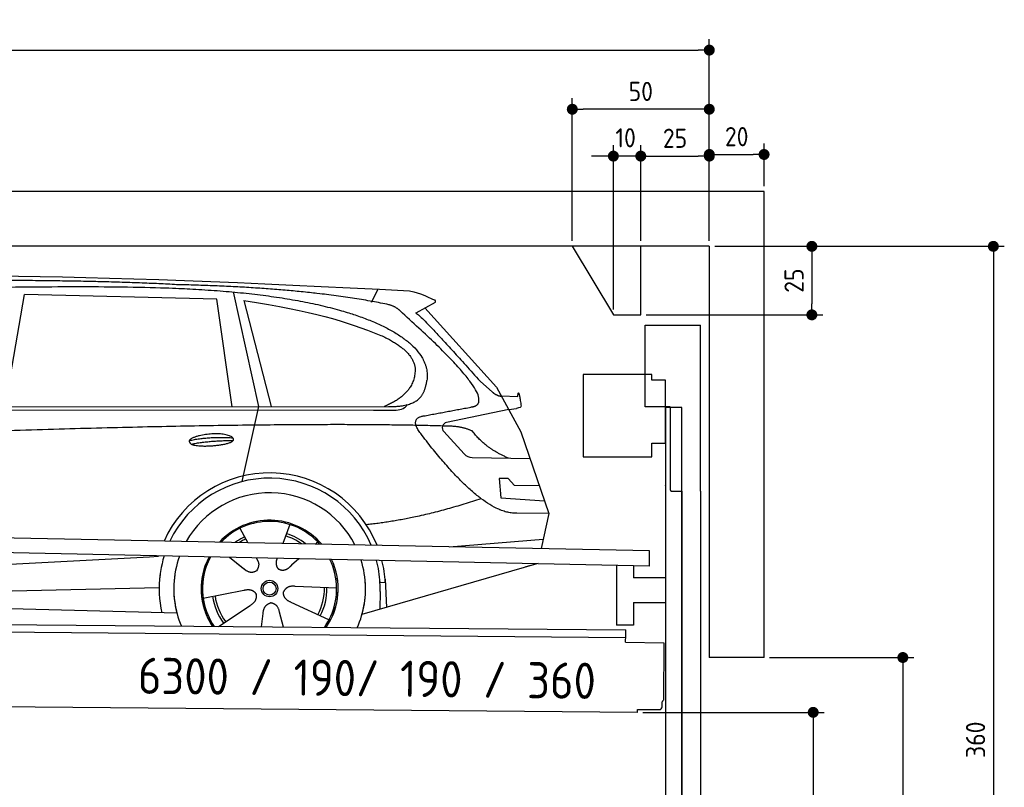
# Model space of a CAD drawing. Header units: millimetres. Extents: x -411 to 6777, y 0 to 6527.
# Tile 6 of 6: x 3183 to 6777, y 3727 to 6527. Entities that reach past the tile are written whole.
import ezdxf

# ---------------------------------------------------------------- set-up
doc = ezdxf.new("R2010")
doc.units = ezdxf.units.MM
doc.layers.add('4', color=3, linetype='Continuous')
for name, color, linetype, lineweight in [('car', 10, 'Continuous', 25), ('Freiraum', 7, 'Continuous', 25), ('Gebäude', 7, 'Continuous', 25), ('Logo', 7, 'Continuous', 25), ('Plattform', 7, 'Continuous', 25), ('Ständer vorne', 7, 'Continuous', 25), ('Tor', 200, 'Continuous', 25)]:
    doc.layers.add(name, color=color, linetype=linetype, lineweight=lineweight)
doc.styles.get("Standard").update_dxf_attribs({"font": 'ISOCP.SHX'})
doc.dimstyles.new('GEN-ISO', dxfattribs={"dimscale": 20, "dimtxt": 3.5, "dimasz": 2, "dimexe": 2, "dimexo": 1, "dimgap": 1.5, "dimtad": 1, "dimdec": 1, "dimlfac": 0.1, "dimdsep": 46, "dimtxsty": 'STANDARD', "dimblk": 'PUNKT', "dimcen": 2, "dimclrd": 256, "dimclre": 256, "dimclrt": 2, "dimadec": 0, "dimazin": 0, "dimtp": 0.1, "dimtm": 0.1, "dimtfac": 0.71, "dimtdec": 1, "dimtmove": 2, "dimatfit": 3, "dimldrblk": 'PUNKT', "dimfxl": 2, "dimtolj": 1, "dimarcsym": 0})

# ---------------------------------------------------------------- blocks, each defined once
blk = doc.blocks.new('PUNKT')
at = {"layer": '4', "color": 0, "linetype": 'ByBlock'}
blk.add_line((-0.5, 0), (-1, 0), dxfattribs=at)
at = {"layer": '4', "color": 0, "linetype": 'ByBlock', "const_width": 0.5}
blk.add_lwpolyline([(-0.25, 0, 1), (0.25, 0, 1)], format="xyb", close=True, dxfattribs=at)
blk = doc.blocks.new('*D314')
at = {"layer": '4', "lineweight": -2, "transparency": 16777216}
for p, q in [((5720, 5700), (6776.9, 5700)), ((6736.9, 5660), (6736.9, 2140)), ((6295.4, 2100), (6776.9, 2100))]:
    blk.add_line(p, q, dxfattribs=at)
at = {"layer": 'Defpoints', "color": 0, "transparency": 16777216}
for p in [(5700, 5700), (6275.4, 2100), (6736.9, 2100)]:
    blk.add_point(p, dxfattribs=at)
at = {"layer": '4', "lineweight": -2, "transparency": 16777216, "xscale": 40, "yscale": 40, "zscale": 40}
for p, rotation in [((6736.9, 5700), 90), ((6736.9, 2100), 270)]:
    blk.add_blockref('PUNKT', p, dxfattribs=dict(at, rotation=rotation))
at = {"layer": '4', "color": 2, "transparency": 16777216, "insert": (6671.9, 3900), "char_height": 70, "attachment_point": 5, "rotation": 90}
blk.add_mtext('360', dxfattribs=at)
blk = doc.blocks.new('*D316')
at = {"layer": '4', "lineweight": -2, "transparency": 16777216}
for p, q in [((5920, 4200), (6446.5, 4200)), ((6406.5, 4160), (6406.5, 2140)), ((6295.4, 2100), (6446.5, 2100))]:
    blk.add_line(p, q, dxfattribs=at)
at = {"layer": 'Defpoints', "color": 0, "transparency": 16777216}
for p in [(5900, 4200), (6275.4, 2100), (6406.5, 2100)]:
    blk.add_point(p, dxfattribs=at)
at = {"layer": '4', "lineweight": -2, "transparency": 16777216, "xscale": 40, "yscale": 40, "zscale": 40}
for p, rotation in [((6406.5, 4200), 90), ((6406.5, 2100), 270)]:
    blk.add_blockref('PUNKT', p, dxfattribs=dict(at, rotation=rotation))
at = {"layer": '4', "color": 2, "transparency": 16777216, "insert": (6341.5, 3150), "char_height": 70, "attachment_point": 5, "rotation": 90}
blk.add_mtext('H2', dxfattribs=at)
blk = doc.blocks.new('*D317')
at = {"layer": '4', "lineweight": -2, "transparency": 16777216}
for p, q in [((200, 5720.9), (200, 6455.8)), ((5700, 5920.9), (5700, 6455.8)), ((240, 6415.8), (5660, 6415.8))]:
    blk.add_line(p, q, dxfattribs=at)
at = {"layer": 'Defpoints', "color": 0, "transparency": 16777216}
for p in [(5700, 6415.8), (5700, 5900.9), (200, 5700.9)]:
    blk.add_point(p, dxfattribs=at)
at = {"layer": '4', "lineweight": -2, "transparency": 16777216, "xscale": 40, "yscale": 40, "zscale": 40, "rotation": 180}
blk.add_blockref('PUNKT', (200, 6415.8), dxfattribs=at)
at = {"layer": '4', "lineweight": -2, "transparency": 16777216, "xscale": 40, "yscale": 40, "zscale": 40}
blk.add_blockref('PUNKT', (5700, 6415.8), dxfattribs=at)
at = {"layer": '4', "color": 2, "transparency": 16777216, "insert": (2950, 6480.8), "char_height": 70, "attachment_point": 5}
blk.add_mtext('550', dxfattribs=at)
blk = doc.blocks.new('*D318')
at = {"layer": '4', "lineweight": -2, "transparency": 16777216}
for p, q in [((5457.5, 4000), (6119.3, 4000)), ((6079.3, 3960), (6079.3, 2140)), ((6099.3, 2100), (6119.3, 2100))]:
    blk.add_line(p, q, dxfattribs=at)
at = {"layer": 'Defpoints', "color": 0, "transparency": 16777216}
for p in [(5437.5, 4000), (6079.3, 2100), (6079.3, 2100)]:
    blk.add_point(p, dxfattribs=at)
at = {"layer": '4', "lineweight": -2, "transparency": 16777216, "xscale": 40, "yscale": 40, "zscale": 40}
for p, rotation in [((6079.3, 4000), 90), ((6079.3, 2100), 270)]:
    blk.add_blockref('PUNKT', p, dxfattribs=dict(at, rotation=rotation))
at = {"layer": '4', "color": 2, "transparency": 16777216, "insert": (6004.7, 3009.2), "char_height": 70, "attachment_point": 5, "rotation": 90}
blk.add_mtext('190', dxfattribs=at)
blk = doc.blocks.new('*D319')
at = {"layer": '4', "lineweight": -2, "transparency": 16777216}
for p, q in [((5450, 5871.3), (5450, 6069.1)), ((5700, 5870.9), (5700, 6069.1)), ((5490, 6029.1), (5660, 6029.1))]:
    blk.add_line(p, q, dxfattribs=at)
at = {"layer": 'Defpoints', "color": 0, "transparency": 16777216}
for p in [(5700, 6029.1), (5450, 5851.3), (5700, 5850.9)]:
    blk.add_point(p, dxfattribs=at)
at = {"layer": '4', "lineweight": -2, "transparency": 16777216, "xscale": 40, "yscale": 40, "zscale": 40, "rotation": 180}
blk.add_blockref('PUNKT', (5450, 6029.1), dxfattribs=at)
at = {"layer": '4', "lineweight": -2, "transparency": 16777216, "xscale": 40, "yscale": 40, "zscale": 40}
blk.add_blockref('PUNKT', (5700, 6029.1), dxfattribs=at)
at = {"layer": '4', "color": 2, "transparency": 16777216, "insert": (5575, 6094.2), "char_height": 70, "attachment_point": 5}
blk.add_mtext('25', dxfattribs=at)
blk = doc.blocks.new('*D320')
at = {"layer": '4', "lineweight": -2, "transparency": 16777216}
for p, q in [((5200, 5720), (5200, 6240.1)), ((5700, 5720), (5700, 6240.1)), ((5660, 6200.1), (5240, 6200.1))]:
    blk.add_line(p, q, dxfattribs=at)
at = {"layer": 'Defpoints', "color": 0, "transparency": 16777216}
for p in [(5200, 6200.1), (5200, 5700), (5700, 5700)]:
    blk.add_point(p, dxfattribs=at)
at = {"layer": '4', "lineweight": -2, "transparency": 16777216, "xscale": 40, "yscale": 40, "zscale": 40, "rotation": 180}
blk.add_blockref('PUNKT', (5200, 6200.1), dxfattribs=at)
at = {"layer": '4', "lineweight": -2, "transparency": 16777216, "xscale": 40, "yscale": 40, "zscale": 40}
blk.add_blockref('PUNKT', (5700, 6200.1), dxfattribs=at)
at = {"layer": '4', "color": 2, "transparency": 16777216, "insert": (5450, 6265.1), "char_height": 70, "attachment_point": 5}
blk.add_mtext('50', dxfattribs=at)
blk = doc.blocks.new('*D321')
at = {"layer": '4', "lineweight": -2, "transparency": 16777216}
for p, q in [((5720, 5700), (6114.4, 5700)), ((6074.4, 5660), (6074.4, 5490)), ((5470, 5450), (6114.4, 5450))]:
    blk.add_line(p, q, dxfattribs=at)
at = {"layer": 'Defpoints', "color": 0, "transparency": 16777216}
for p in [(5700, 5700), (5450, 5450), (6074.4, 5450)]:
    blk.add_point(p, dxfattribs=at)
at = {"layer": '4', "lineweight": -2, "transparency": 16777216, "xscale": 40, "yscale": 40, "zscale": 40}
for p, rotation in [((6074.4, 5700), 90), ((6074.4, 5450), 270)]:
    blk.add_blockref('PUNKT', p, dxfattribs=dict(at, rotation=rotation))
at = {"layer": '4', "color": 2, "transparency": 16777216, "insert": (6009.4, 5575), "char_height": 70, "attachment_point": 5, "rotation": 90}
blk.add_mtext('25', dxfattribs=at)
blk = doc.blocks.new('*D322')
at = {"layer": '4', "lineweight": -2, "transparency": 16777216}
for p, q in [((5350, 5470), (5350, 6069.1)), ((5450, 5720), (5450, 6069.1)), ((5310, 6029.1), (5270, 6029.1)), ((5450, 6029.1), (5350, 6029.1)), ((5490, 6029.1), (5530, 6029.1))]:
    blk.add_line(p, q, dxfattribs=at)
at = {"layer": 'Defpoints', "color": 0, "transparency": 16777216}
for p in [(5350, 6029.1), (5450, 5700), (5350, 5450)]:
    blk.add_point(p, dxfattribs=at)
at = {"layer": '4', "lineweight": -2, "transparency": 16777216, "xscale": 40, "yscale": 40, "zscale": 40}
blk.add_blockref('PUNKT', (5350, 6029.1), dxfattribs=at)
at = {"layer": '4', "lineweight": -2, "transparency": 16777216, "xscale": 40, "yscale": 40, "zscale": 40, "rotation": 180}
blk.add_blockref('PUNKT', (5450, 6029.1), dxfattribs=at)
at = {"layer": '4', "color": 2, "transparency": 16777216, "insert": (5394.7, 6096.1), "char_height": 70, "attachment_point": 5}
blk.add_mtext('10', dxfattribs=at)
blk = doc.blocks.new('Car')
at = {"layer": 'car'}
for p, q in [((4416.9, 5536.7), (4440.7, 5584.2)), ((3082.7, 5143.1), (3149.8, 5552.9)), ((3851.5, 5543), (3149.8, 5552.9)), ((3911, 5151.1), (3851.5, 5543)), ((3911.6, 5569.5), (4008.2, 5152.1)), ((3951.1, 5538.8), (4054.2, 5152.5)), ((4648.4, 5538.1), (4578.3, 5498.9)), ((4611.5, 5517.5), (4875.9, 5231.6)), ((4815.6, 5252.7), (4861.2, 5212.8)), ((4875.9, 5231.6), (4966.5, 5069.4)), ((4893.8, 5199.6), (4954, 5197.5)), ((1783.9, 5121.7), (4427.2, 5142.7)), ((1830.8, 5131), (4482.6, 5156.7)), ((4008.2, 5152.1), (3949.8, 4877.9)), ((4427.2, 5142.7), (4510, 5144.1)), ((4921.2, 5150.5), (4694.8, 5100.6)), ((4921.2, 5150.5), (4948.9, 5154.5)), ((4684.4, 5067.5), (4759.5, 4986.3)), ((4966.5, 5069.4), (5070.9, 4771.8)), ((4788.7, 4973.4), (5000.5, 4972.6)), ((4921.2, 4898.6), (4888.6, 4898.6)), ((4888.6, 4898.6), (4895.4, 4827.1)), ((4945, 4872.7), (4921.2, 4898.6)), ((5035.5, 4872.7), (4945, 4872.7)), ((4895.4, 4827.1), (5054.5, 4818.5)), ((5070.9, 4771.8), (4954, 4772.2)), ((5070.9, 4771.8), (5044.3, 4643.9)), ((4125.9, 4723), (4101, 4654)), ((3943.8, 4707.6), (3973.3, 4655.4)), ((4708.3, 4647.5), (5051.4, 4678.4)), ((3972, 4657.8), (3973.3, 4655.4)), ((4228, 4661.2), (4220.3, 4652.8)), ((1746.2, 4481.9), (3615.2, 4601.2)), ((3615.2, 4601.2), (3647.6, 4603.2)), ((3907, 4601.6), (3958.6, 4561.5)), ((3907.3, 4601.6), (3968, 4554.4)), ((4004.3, 4600.5), (4010.5, 4589.5)), ((4081.4, 4599.6), (4077.7, 4589.2)), ((4160.2, 4598.6), (4133.5, 4574.6)), ((5028.3, 4588.4), (4392.3, 4397)), ((5033, 4589.8), (4989.3, 4576.7)), ((4299, 4492.7), (4147.6, 4497.7)), ((4476.2, 4515.2), (4457, 4513.9)), ((4475.5, 4527.2), (4482.1, 4424)), ((1766, 4430), (3651.4, 4488.6)), ((3811.8, 4451.6), (3960.2, 4481.8)), ((4457.8, 4481.4), (4456.7, 4416.4)), ((1667.5, 4431.7), (3716.5, 4397)), ((3869, 4348.9), (3983.5, 4426.5)), ((4271.8, 4376.5), (4133.9, 4439.2)), ((4026.1, 4349), (4031.6, 4397.4)), ((4106.8, 4349), (4091.4, 4402.5))]:
    blk.add_line(p, q, dxfattribs=at)
for radius in [30.1, 23.6]:
    blk.add_circle((4054, 4488.8), radius, dxfattribs=at)
for centre, radius, start, end in [((4699.1, 5081), 20, 102.4358, 222.7473), ((4788.9, 5013.4), 40, 222.7473, 269.7861), ((4054.4, 4488.2), 422.7, 22.5487, 156.2143), ((4054.4, 4488.2), 403.4, 23.7263, 155.0367), ((4054.4, 4488.2), 350, 27.7494, 151.0136), ((4054.4, 4488.2), 250, 41.078, 137.685), ((4054.4, 4488.2), 250, 41.078, 137.685), ((4054.4, 4488.2), 250, 41.078, 137.685), ((4054, 4488.8), 245, 41.9641, 136.7989), ((4054, 4488.8), 209.6, 116.262, 127.1225), ((4054, 4488.8), 200.6, 55.0934, 73.5463), ((4054, 4488.8), 209.6, 51.6404, 73.3995), ((4054, 4488.8), 200.6, 116.1152, 123.6695), ((4054, 4488.8), 245, 41.9641, 44.7348), ((4054.4, 4488.2), 422.7, 164.0109, 164.2126), ((4054.4, 4488.2), 422.7, 164.0109, 164.2126), ((4054.4, 4488.2), 403.4, 163.2593, 179.9464), ((4054.4, 4488.2), 403.4, 163.2593, 179.9464), ((4054.4, 4488.2), 350, 160.7243, 195.1055), ((4054.4, 4488.2), 350, 160.7243, 195.1055), ((4054.4, 4488.2), 250, 152.8016, 213.8648), ((4054.4, 4488.2), 250, 152.8016, 213.4506), ((4054.4, 4488.2), 250, 152.8016, 213.4506), ((4054, 4488.8), 245, 152.3519, 188.7348), ((4054, 4488.8), 245, 152.3519, 188.7348), ((4054.4, 4488.2), 250, 326.1848, 25.8498), ((4054.4, 4488.2), 250, 326.1848, 25.8498), ((4054, 4488.8), 245, 0.9266, 26.2995), ((4054.4, 4488.2), 350, 344.8945, 17.9271), ((4054.4, 4488.2), 350, 344.8945, 17.9271), ((4054.4, 4488.2), 403.4, 3.6504, 15.3921), ((4054.4, 4488.2), 403.4, 3.6504, 15.3921), ((4054.4, 4488.2), 422.7, 3.6504, 14.6404), ((4054.4, 4488.2), 422.7, 3.6504, 14.6404), ((4054.4, 4488.2), 403.4, 173.0827, 193.1146), ((4054.4, 4488.2), 350, 172.1254, 203.4635), ((4054.4, 4488.2), 250, 169.2195, 213.8648), ((4054, 4488.8), 245, 169.1336, 214.8006), ((4054, 4488.8), 245, 325.2489, 9.5178), ((4054.4, 4488.2), 250, 326.1848, 9.4319), ((4054, 4488.8), 200.6, 332.1152, 1.5463), ((4054, 4488.8), 209.6, 332.262, 1.3995), ((4054.4, 4488.2), 350, 336.586, 6.526), ((4054.4, 4488.2), 403.4, 359.0315, 5.5686), ((4054.4, 4488.2), 422.7, 3.6504, 3.7403), ((4054, 4488.8), 209.6, 188.262, 217.3995), ((4054, 4488.8), 200.6, 188.1152, 217.5463)]:
    blk.add_arc(centre, radius, start, end, dxfattribs=at)
for points, degree in [([(2209.7, 5572.9), (2496.7, 5637.1), (3381.8, 5632), (4554.3, 5579.4)], 3), ([(3704.4, 5594.3), (3356, 5610.5), (2740.2, 5600.1)], 2), ([(4480, 5528.4), (4178.8, 5588.2), (3704.4, 5594.3)], 2), ([(4554.3, 5579.4), (4601.2, 5570.4), (4610.1, 5562.2), (4647.6, 5546.7)], 3), ([(3951.1, 5538.8), (4205.5, 5502.2), (4319, 5467.6), (4452.3, 5416.1)], 3), ([(4648.4, 5538.1), (4650, 5539.7), (4650.7, 5542.8), (4650.1, 5545.6), (4647.6, 5546.7)], 4), ([(4529.7, 5498), (4511.6, 5519.7), (4480, 5528.4)], 2), ([(4578.3, 5498.9), (4586.1, 5503.3), (4815.6, 5252.7)], 2), ([(4794.5, 5160), (4883.7, 5188.9), (4529.7, 5498)], 2), ([(4452.3, 5416.1), (4566.9, 5365.1), (4577.7, 5300.1)], 2), ([(4577.7, 5300.1), (4583.3, 5205.6), (4466, 5156.5)], 2), ([(4482.6, 5156.7), (4532.7, 5157.2), (4605.7, 5162.5), (4613.4, 5209.4), (4621.7, 5252.6)], 4), ([(4861.2, 5212.8), (4869.5, 5205.6), (4882.8, 5198), (4891.9, 5198), (4893.8, 5199.6)], 4), ([(4581.2, 5177.2), (4581.3, 5177.3), (4581.4, 5177.3), (4581.5, 5177.3)], 3), ([(4954, 5197.5), (4955.2, 5236.4), (4966.5, 5162.2)], 2), ([(4510, 5144.1), (4529.3, 5144.9), (4544.1, 5154), (4551.3, 5164.3)], 3), ([(4966.5, 5162.2), (4966.8, 5158.5), (4961.3, 5156.8), (4948.9, 5154.5)], 3), ([(4600.4, 5059.2), (4556, 5117.5), (4615.9, 5124.7)], 2), ([(4701.9, 5087), (3825.3, 5107.4), (1393.3, 4972.9)], 2), ([(4789.8, 5069.4), (4752.4, 5087.5), (4701.9, 5087)], 2), ([(4921.2, 4972.9), (4835.6, 5008), (4789.8, 5069.4)], 2), ([(3756.5, 5026.2), (3831.9, 5043.1), (3915.5, 5037.4)], 2), ([(4954, 4772.2), (4828.3, 4764), (4600.4, 5059.2)], 2), ([(3763.7, 5013.4), (3837.7, 5028), (3915.6, 5027.3)], 2), ([(4822.1, 4823.6), (4597.4, 4746.1), (4404.6, 4724.9)], 2), ([(3958.9, 4561.5), (3982.4, 4539.8), (4005.6, 4553.4)], 2), ([(4147.6, 4497.7), (4115.9, 4501.4), (4105.1, 4476.8)], 2), ([(3960.2, 4481.8), (3990.9, 4490.8), (4005.6, 4468.4)], 2), ([(3983.5, 4426.5), (4011.4, 4442.2), (4005.6, 4468.4)], 2), ([(4133.9, 4439.2), (4103.8, 4450), (4105.1, 4476.8)], 2), ([(4031.6, 4397.4), (4032.5, 4429.4), (4058.4, 4436.5)], 2), ([(4091.4, 4402.5), (4085.1, 4433.8), (4058.4, 4436.5)], 2)]:
    blk.add_open_spline(points, degree=degree, dxfattribs=at)
for points, degree, knots in [([(2379.4, 5560.7), (2405.9, 5563), (2545.3, 5566.1), (3566.5, 5595.6), (4186.8, 5594.9), (4643.8, 5426.4), (4621.7, 5252.6)], 4, [0.0821318, 0.0821318, 0.0821318, 0.0821318, 0.0821318, 0.258851, 0.508851, 1, 1, 1, 1, 1]), ([(4615.9, 5124.7), (4782.6, 5157.3), (4785.4, 5157.9), (4793.7, 5159.8), (4794.5, 5160)], 1, [0.1611508, 0.1611508, 1, 1.0196119, 1.078724, 1.0847856, 1.0847856]), ([(3763.7, 5013.4), (3740.1, 5029.8), (3785.5, 5045.5), (3868.2, 5065.7), (3961.2, 5032.6), (3899.2, 5008.8), (3790.1, 5001.6), (3768.6, 5010.4), (3763.7, 5013.4)], 5, [0, 0, 0, 0, 0, 0, 0.300106, 0.500106, 0.700106, 1, 1, 1, 1, 1, 1]), ([(4010.5, 4589.5), (4012.2, 4585.5), (4013.2, 4581.5), (4013.5, 4577.6), (4014.3, 4569), (4011.6, 4560.9), (4005.6, 4553.4)], 3, [0.2167758, 0.2167758, 0.2167758, 0.2167758, 0.4600873, 0.4600873, 0.4600873, 1, 1, 1, 1]), ([(4077.7, 4589.2), (4077.2, 4586.1), (4076.9, 4583.1), (4077, 4580.1), (4077.4, 4577.3), (4078.2, 4571.6), (4080.3, 4566.2), (4083.9, 4561.7), (4088.8, 4558.8)], 4, [0.3191838, 0.3191838, 0.3191838, 0.3191838, 0.3191838, 0.5438253, 0.5438253, 0.5438253, 0.5438253, 1, 1, 1, 1, 1]), ([(4133.5, 4574.6), (4133.5, 4574.6), (4133.5, 4574.6), (4133.5, 4574.6), (4133.5, 4574.6), (4124.5, 4564.8), (4113.9, 4554.7), (4099.6, 4552.2), (4088.8, 4558.8)], 4, [-0.000003, -0.000003, -0.000003, -0.000003, -0.000003, 0, 0, 0, 0, 1, 1, 1, 1, 1])]:
    blk.add_open_spline(points, degree=degree, knots=knots, dxfattribs=at)
blk = doc.blocks.new('*D328')
at = {"layer": '4', "lineweight": -2, "transparency": 16777216}
for p, q in [((5700, 5720), (5700, 6075.1)), ((5900, 5920), (5900, 6075.1)), ((5740, 6035.1), (5860, 6035.1))]:
    blk.add_line(p, q, dxfattribs=at)
at = {"layer": 'Defpoints', "color": 0, "transparency": 16777216}
for p in [(5900, 6035.1), (5900, 5900), (5700, 5700)]:
    blk.add_point(p, dxfattribs=at)
at = {"layer": '4', "lineweight": -2, "transparency": 16777216, "xscale": 40, "yscale": 40, "zscale": 40, "rotation": 180}
blk.add_blockref('PUNKT', (5700, 6035.1), dxfattribs=at)
at = {"layer": '4', "lineweight": -2, "transparency": 16777216, "xscale": 40, "yscale": 40, "zscale": 40}
blk.add_blockref('PUNKT', (5900, 6035.1), dxfattribs=at)
at = {"layer": '4', "color": 2, "transparency": 16777216, "insert": (5800, 6100.1), "char_height": 70, "attachment_point": 5}
blk.add_mtext('20', dxfattribs=at)
blk = doc.blocks.new('Plattform OG 6200 550')
at = {"layer": 'Plattform'}
for p, q in [((5482.3, 4589.6), (348.5, 4692)), ((5481.2, 4533.6), (347.5, 4641)), ((5481.2, 4533.6), (5482.3, 4589.5)), ((5361.5, 4536.1), (5361.5, 4318.3)), ((5423.5, 4534.7), (5423.5, 4490.8)), ((5539.9, 4490.8), (5423.5, 4490.8)), ((5423.5, 4400.8), (5423.5, 4318.3)), ((5423.5, 4400.8), (5539.9, 4400.8)), ((440.2, 4343.6), (5395, 4300.4)), ((446, 4316.5), (5394.8, 4273.4)), ((5423.5, 4318.3), (5361.5, 4318.3)), ((5394.7, 4256.2), (5394.9, 4280.2)), ((5394.9, 4280.2), (5395, 4295.2)), ((5395, 4295.2), (5395, 4300.4)), ((5394.7, 4256.2), (5534.1, 4253)), ((5534.1, 4253), (5532.3, 4044)), ((5437.5, 4000), (372.6, 4044.2)), ((5527.6, 4020.1), (5527.8, 4038.2)), ((5437.5, 4000), (5437.5, 4010.8)), ((5437.5, 4010.8), (5517.5, 4010.1))]:
    blk.add_line(p, q, dxfattribs=at)
for centre, radius, start, end in [((5526.2, 4044.1), 6.08, 284.5689, 358.9086), ((5517.6, 4020.1), 10, 269.5, 359.5)]:
    blk.add_arc(centre, radius, start, end, dxfattribs=at)
blk = doc.blocks.new('Tor 335 bis 365 Gebäude')
at = {"layer": 'Tor'}
for p, q in [((5465.6, 5114.5), (5465.6, 5413)), ((5465.6, 5413), (5668, 5413)), ((5668, 4807.1), (5668, 5413)), ((5557, 5114.5), (5465.6, 5114.5)), ((5557, 5114.5), (5557, 4813)), ((5562, 4807.1), (5600, 4807.1)), ((5600, 4807.1), (5600, 4807)), ((5668, 4807), (5668, 4807.1)), ((5600, 2087), (5668, 2087))]:
    blk.add_line(p, q, dxfattribs=at)
at = {"layer": 'Tor', "lineweight": 25}
blk.add_line((5600, 4807.1), (5600, 2087), dxfattribs=at)
at = {"layer": 'Tor'}
blk.add_lwpolyline([(5668, 4807.1), (5668, 2087)], dxfattribs=at)
blk.add_arc((5563, 4813), 6, 180, 260.4059, dxfattribs=at)
blk = doc.blocks.new('Ständer vorne ab 340')
at = {"layer": 'Ständer vorne'}
for p, q in [((5240, 5232), (5240, 4932)), ((5490, 5232), (5240, 5232)), ((5490, 5212), (5490, 5232)), ((5540, 5212), (5490, 5212)), ((5540, 4982), (5540, 5212)), ((5540.2, 5112), (5539.8, 5112)), ((5540, 5112), (5540, 2100)), ((5600, 5112), (5540, 5112)), ((5600, 2098.7), (5600, 5112)), ((5490, 4932), (5490, 4982)), ((5490, 4982), (5540, 4982)), ((5240, 4932), (5490, 4932)), ((5540, 4827.4), (5540, 4828.4)), ((5511.2, 2095), (5511.2, 2087)), ((5595.1, 2095), (5511.2, 2095)), ((5511.2, 2087), (5600, 2087)), ((5600, 2087), (5600, 2090))]:
    blk.add_line(p, q, dxfattribs=at)
blk = doc.blocks.new('Gebäude_360_GT190')
at = {"layer": 'Freiraum'}
blk.add_lwpolyline([(5200, 5700), (5350, 5450), (5450, 5450), (5450, 5700)], dxfattribs=at)
at = {"layer": 'Gebäude'}
for p, q in [((5900, 5900), (0, 5900)), ((5900, 4200), (5900, 5900)), ((5700, 5700), (200, 5700)), ((5700, 5700), (5700, 4200)), ((5900, 4200), (5700, 4200))]:
    blk.add_line(p, q, dxfattribs=at)

msp = doc.modelspace()

# ---------------------------------------------------------------- block references
at = {"layer": 'car', "rotation": 359.4752422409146}
msp.add_blockref('Car', (0, 0), dxfattribs=at)
at = {"layer": 'Gebäude'}
msp.add_blockref('Gebäude_360_GT190', (0, 0), dxfattribs=at)
at = {"layer": 'Plattform'}
msp.add_blockref('Plattform OG 6200 550', (0, 0), dxfattribs=at)
at = {"layer": 'Ständer vorne'}
msp.add_blockref('Ständer vorne ab 340', (0, 0), dxfattribs=at)
at = {"layer": 'Tor'}
msp.add_blockref('Tor 335 bis 365 Gebäude', (0, 0), dxfattribs=at)

# ---------------------------------------------------------------- texts
at = {"layer": 'Logo'}
msp.add_text('6300 / 190/ 190 / 360', height=132, rotation=359.3418, dxfattribs=at).set_placement((3613.89, 4067.79))

# ---------------------------------------------------------------- dimensions: what is measured, and where the dimension line sits
at = {"layer": '4'}
for base, p1, p2, override, picture, middle in [((5700, 6415.8), (200, 5700.88), (5700, 5900.88), {"dimtdec": 3, "dimtolj": 0}, '*D317', (2950, 6480.8)), ((5200, 6200.12), (5700, 5700), (5200, 5700), {"dimtdec": 3, "dimtolj": 0}, '*D320', (5450, 6265.12)), ((5900, 6035.09), (5700, 5700), (5900, 5900), {"dimtol": 0, "dimlim": 0, "dimtp": 0.1, "dimtm": 0.1, "dimtfac": 0.71, "dimtdec": 3, "dimtolj": 0, "dimtzin": 8}, '*D328', (5800, 6100.1)), ((5700, 6029.15), (5449.99, 5851.29), (5700, 5850.88), {"dimtdec": 3, "dimtolj": 0}, '*D319', (5575, 6094.16))]:
    dim = msp.add_linear_dim(base=base, p1=p1, p2=p2, dimstyle='GEN-ISO', override=override, dxfattribs=at)
    dim.commit()
    dim.dimension.update_dxf_attribs({"geometry": picture, "text_midpoint": middle})
dim = msp.add_linear_dim(base=(5350, 6029.15), p1=(5449.99, 5700), p2=(5350, 5450), dimstyle='GEN-ISO', override={"dimtdec": 3, "dimtolj": 0}, dxfattribs=at)
dim.commit()
dim.dimension.update_dxf_attribs({"geometry": '*D322', "text_midpoint": (5394.75, 6096.13), "dimtype": 160})
for base, p2, override, picture, middle in [((6074.39, 5450), (5450, 5450), {"dimtdec": 3, "dimtolj": 0}, '*D321', (6009.39, 5575)), ((6736.86, 2100), (6275.45, 2100), {"dimdec": 0, "dimtdec": 3, "dimtolj": 0}, '*D314', (6671.86, 3900))]:
    dim = msp.add_linear_dim(base=base, p1=(5700, 5700), p2=p2, angle=90, dimstyle='GEN-ISO', override=override, dxfattribs=at)
    dim.commit()
    dim.dimension.update_dxf_attribs({"geometry": picture, "text_midpoint": middle})
dim = msp.add_linear_dim(base=(6406.55, 2100), p1=(5900, 4200), p2=(6275.45, 2100), angle=90, text='H2', dimstyle='GEN-ISO', override={"dimdec": 0, "dimtdec": 3, "dimtolj": 0}, dxfattribs=at)
dim.commit()
dim.dimension.update_dxf_attribs({"geometry": '*D316', "text_midpoint": (6341.54, 3150)})
dim = msp.add_linear_dim(base=(6079.31, 2100), p1=(5437.5, 3999.97), p2=(6079.31, 2100), angle=90, dimstyle='GEN-ISO', override={"dimtdec": 3, "dimtolj": 0}, dxfattribs=at)
dim.commit()
dim.dimension.update_dxf_attribs({"geometry": '*D318', "text_midpoint": (6004.71, 3009.23), "dimtype": 160})

doc.saveas('drawing.dxf')
